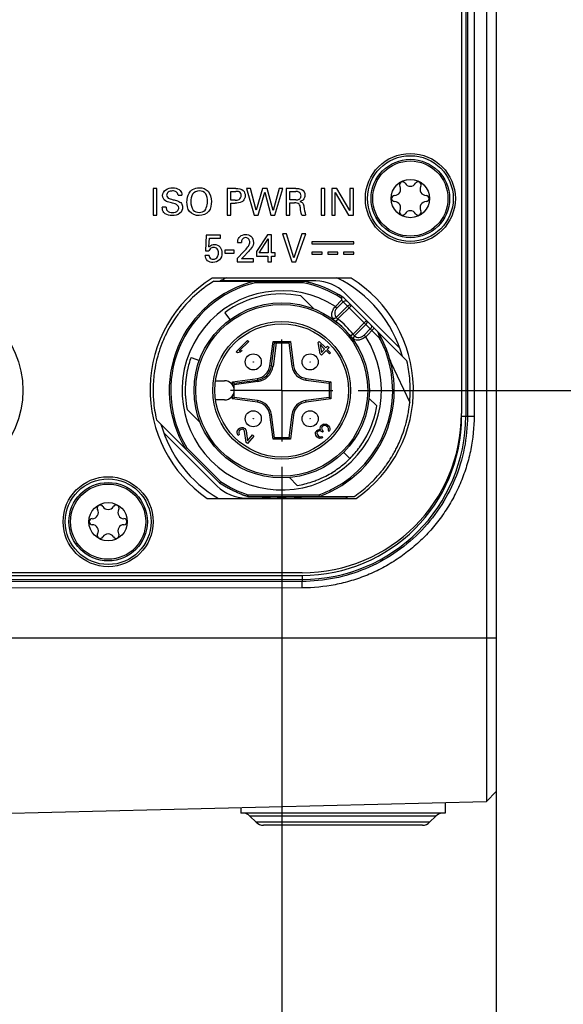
# Model space of a CAD drawing. Header units: inches. Extents: x 0 to 34, y 0 to 22.
# Tile 10 of 59: x 9.2 to 10.5, y 7.9 to 10.3. Entities that reach past the tile are written whole.
import ezdxf

# ---------------------------------------------------------------- set-up
doc = ezdxf.new("R2010")
doc.units = ezdxf.units.IN
doc.header["$LTSCALE"] = 1.87
doc.header["$MEASUREMENT"] = 0
doc.linetypes.add('CENTER', pattern=[0.6, 0.375, -0.075, 0.075, -0.075])
doc.layers.get('0').update_dxf_attribs({"linetype": 'CONTINUOUS'})
for name, color, linetype in [('02___PRT_ALL_AXES', 7, 'CONTINUOUS'), ('COSMETIC', 7, 'CONTINUOUS'), ('DEFAULT_1', 7, 'CENTER'), ('DIMENSIONS', 7, 'CONTINUOUS')]:
    doc.layers.add(name, color=color, linetype=linetype)
doc.styles.get("Standard").update_dxf_attribs({"font": 'txt', "width": 0.8})
doc.dimstyles.new('DIMSTYLE_1', dxfattribs={"dimtxt": 0.125, "dimasz": 0.18, "dimexe": 0.125, "dimexo": 0.0625, "dimgap": 0.03125, "dimtad": 0, "dimtih": 1, "dimtoh": 1, "dimdec": 3, "dimzin": 4, "dimdsep": 46, "dimtxsty": 'STANDARD', "dimblk": '_FILLED', "dimblk1": '_FILLED', "dimblk2": '_FILLED', "dimcen": 0.09, "dimadec": 0, "dimazin": 0, "dimtp": 0.001, "dimtm": 0.001, "dimtfac": 1, "dimtdec": 3, "dimtofl": 0, "dimtmove": 0, "dimatfit": 3, "dimldrblk": '_FILLED', "dimfxl": 1, "dimtolj": 1, "dimtzin": 4, "dimarcsym": 0})

# ---------------------------------------------------------------- blocks, each defined once
blk = doc.blocks.new('*D26')
at = {"layer": 'DIMENSIONS', "color": 2, "linetype": 'CONTINUOUS'}
blk.add_line((10.0124, 9.4103), (11.0659, 9.4103), dxfattribs=at)
at = {"layer": 'DIMENSIONS', "color": 2, "linetype": 'CONTINUOUS', "insert": (11.1284, 9.4728), "char_height": 0.125, "width": 1.325, "attachment_point": 1, "line_spacing_factor": 0.9}
blk.add_mtext('1.052{\\Ftxt.shx;\\W1.000000;\\H0.125000; }[26.71]', dxfattribs=at)
blk = doc.blocks.new('_FILLED')
at = {"color": 0, "linetype": 'BYBLOCK'}
blk.add_solid([(0, 0), (-1, 0.174), (-1, -0.174)], dxfattribs=at)
blk = doc.blocks.new('*D27')
at = {"layer": 'DIMENSIONS', "color": 2, "linetype": 'CONTINUOUS'}
blk.add_line((10.0124, 10.7749), (11.0659, 10.7749), dxfattribs=at)
at = {"layer": 'DIMENSIONS', "color": 2, "linetype": 'CONTINUOUS', "insert": (11.1284, 10.8374), "char_height": 0.125, "width": 1.325, "attachment_point": 1, "line_spacing_factor": 0.9}
blk.add_mtext('2.416{\\Ftxt.shx;\\W1.000000;\\H0.125000; }[61.37]', dxfattribs=at)
blk = doc.blocks.new('*D28')
at = {"layer": 'DIMENSIONS', "color": 2, "linetype": 'CONTINUOUS'}
blk.add_line((10.0124, 11.6249), (11.0659, 11.6249), dxfattribs=at)
at = {"layer": 'DIMENSIONS', "color": 2, "linetype": 'CONTINUOUS', "insert": (11.1284, 11.6874), "char_height": 0.125, "width": 1.325, "attachment_point": 1, "line_spacing_factor": 0.9}
blk.add_mtext('3.266{\\Ftxt.shx;\\W1.000000;\\H0.125000; }[82.96]', dxfattribs=at)
blk = doc.blocks.new('*D29')
at = {"layer": 'DIMENSIONS', "color": 2, "linetype": 'CONTINUOUS'}
blk.add_line((10.0124, 12.4749), (11.0659, 12.4749), dxfattribs=at)
at = {"layer": 'DIMENSIONS', "color": 2, "linetype": 'CONTINUOUS', "insert": (11.1284, 12.5374), "char_height": 0.125, "width": 1.425, "attachment_point": 1, "line_spacing_factor": 0.9}
blk.add_mtext('4.116{\\Ftxt.shx;\\W1.000000;\\H0.125000; }[104.55]', dxfattribs=at)
blk = doc.blocks.new('*D34')
at = {"layer": 'DIMENSIONS', "color": 2, "linetype": 'CONTINUOUS'}
blk.add_line((9.8249, 9.2228), (9.8249, 7.6569), dxfattribs=at)
at = {"layer": 'DIMENSIONS', "color": 2, "linetype": 'CONTINUOUS', "insert": (9.7624, 7.5944), "char_height": 0.125, "width": 1.625, "attachment_point": 3, "rotation": 90, "line_spacing_factor": 0.9}
blk.add_mtext('6X 3.125{\\Ftxt.shx;\\W1.000000;\\H0.125000; }[79.38]', dxfattribs=at)
blk = doc.blocks.new('*D35')
at = {"layer": 'DIMENSIONS', "color": 2, "linetype": 'CONTINUOUS'}
blk.add_line((10.3499, 8.7409), (10.3499, 7.6569), dxfattribs=at)
at = {"layer": 'DIMENSIONS', "color": 2, "linetype": 'CONTINUOUS', "insert": (10.2874, 7.5944), "char_height": 0.125, "width": 1.325, "attachment_point": 3, "rotation": 90, "line_spacing_factor": 0.9}
blk.add_mtext('3.650{\\Ftxt.shx;\\W1.000000;\\H0.125000; }[92.71]', dxfattribs=at)
blk = doc.blocks.new('*D40')
at = {"layer": 'DIMENSIONS', "color": 2, "linetype": 'CONTINUOUS'}
blk.add_line((9.8874, 14.8424), (11.0374, 14.8424), dxfattribs=at)
at = {"layer": 'DIMENSIONS', "color": 2, "linetype": 'CONTINUOUS', "insert": (11.0999, 14.9049), "char_height": 0.125, "width": 1.725, "attachment_point": 1, "line_spacing_factor": 0.9}
blk.add_mtext('2X 6.484{\\Ftxt.shx;\\W1.000000;\\H0.125000; }[164.68]', dxfattribs=at)
blk = doc.blocks.new('*D41')
at = {"layer": 'DIMENSIONS', "color": 2, "linetype": 'CONTINUOUS'}
blk.add_line((9.8874, 13.9424), (11.0374, 13.9424), dxfattribs=at)
at = {"layer": 'DIMENSIONS', "color": 2, "linetype": 'CONTINUOUS', "insert": (11.0999, 14.0049), "char_height": 0.125, "width": 1.725, "attachment_point": 1, "line_spacing_factor": 0.9}
blk.add_mtext('2X 5.584{\\Ftxt.shx;\\W1.000000;\\H0.125000; }[141.82]', dxfattribs=at)

msp = doc.modelspace()

# ---------------------------------------------------------------- linework, layer by layer
at = {"color": 7, "linetype": 'CONTINUOUS'}
for p, q in [((10.3261, 15.904), (10.3261, 8.4028)), ((10.3499, 15.8796), (10.3499, 8.4272)), ((10.2649, 14.9534), (10.2649, 9.3534)), ((10.2754, 14.9595), (10.2754, 9.3473)), ((10.2797, 14.9595), (10.2797, 9.3473)), ((10.2959, 14.9595), (10.2959, 9.3473)), ((9.5194, 9.9052), (9.5103, 9.9052)), ((9.5103, 9.9052), (9.5103, 9.84)), ((9.5194, 9.84), (9.5194, 9.9052)), ((9.7128, 9.9052), (9.691, 9.9052)), ((9.691, 9.9052), (9.691, 9.84)), ((9.7, 9.8979), (9.7126, 9.8979)), ((9.7, 9.8766), (9.7, 9.8979)), ((9.7486, 9.9052), (9.7389, 9.9052)), ((9.7389, 9.9052), (9.7574, 9.84)), ((9.7627, 9.8516), (9.7486, 9.9052)), ((9.7782, 9.9052), (9.7627, 9.8516)), ((9.7672, 9.84), (9.7833, 9.8957)), ((9.7894, 9.9052), (9.7782, 9.9052)), ((9.7833, 9.8957), (9.7984, 9.84)), ((9.8041, 9.8511), (9.7894, 9.9052)), ((9.8189, 9.9052), (9.8041, 9.8511)), ((9.8084, 9.84), (9.8277, 9.9052)), ((9.8277, 9.9052), (9.8189, 9.9052)), ((9.8595, 9.9052), (9.8362, 9.9052)), ((9.8362, 9.9052), (9.8362, 9.84)), ((9.845, 9.8976), (9.8593, 9.8976)), ((9.845, 9.8771), (9.845, 9.8976)), ((9.9307, 9.9052), (9.9217, 9.9052)), ((9.9217, 9.9052), (9.9217, 9.84)), ((9.9307, 9.84), (9.9307, 9.9052)), ((9.96, 9.9052), (9.9475, 9.9052)), ((9.9475, 9.9052), (9.9475, 9.84)), ((9.9557, 9.8954), (9.9888, 9.84)), ((9.9557, 9.84), (9.9557, 9.8954)), ((9.9921, 9.8513), (9.96, 9.9052)), ((10.0004, 9.9052), (9.9921, 9.9052)), ((9.9921, 9.9052), (9.9921, 9.8513)), ((10.0004, 9.84), (10.0004, 9.9052)), ((9.5712, 9.889), (9.5806, 9.889)), ((9.7107, 9.8766), (9.7, 9.8766)), ((9.7, 9.869), (9.7106, 9.869)), ((9.7, 9.84), (9.7, 9.869)), ((9.8593, 9.8771), (9.845, 9.8771)), ((9.8452, 9.8695), (9.8566, 9.8695)), ((9.8452, 9.84), (9.8452, 9.8695)), ((9.5419, 9.8591), (9.5326, 9.8591)), ((9.5103, 9.84), (9.5194, 9.84)), ((9.691, 9.84), (9.7, 9.84)), ((9.7574, 9.84), (9.7672, 9.84)), ((9.7984, 9.84), (9.8084, 9.84)), ((9.8362, 9.84), (9.8452, 9.84)), ((9.8738, 9.84), (9.8834, 9.84)), ((9.9217, 9.84), (9.9307, 9.84)), ((9.9475, 9.84), (9.9557, 9.84)), ((9.9888, 9.84), (10.0004, 9.84)), ((9.6402, 9.7909), (9.6386, 9.7518)), ((9.6753, 9.7909), (9.6402, 9.7909)), ((9.6468, 9.762), (9.648, 9.7832)), ((9.648, 9.7832), (9.6753, 9.7832)), ((9.6753, 9.7832), (9.6753, 9.7909)), ((9.717, 9.773), (9.7265, 9.773)), ((9.7903, 9.7918), (9.7632, 9.7507)), ((9.77, 9.7471), (9.7916, 9.7818)), ((9.8, 9.7918), (9.7903, 9.7918)), ((9.7916, 9.7818), (9.7916, 9.7471)), ((9.8, 9.7471), (9.8, 9.7918)), ((9.8365, 9.7938), (9.8265, 9.7938)), ((9.8265, 9.7938), (9.8497, 9.7252)), ((9.855, 9.7352), (9.8365, 9.7938)), ((9.8745, 9.7938), (9.855, 9.7352)), ((9.8596, 9.7252), (9.8836, 9.7938)), ((9.8836, 9.7938), (9.8745, 9.7938)), ((10.0013, 9.7743), (9.8988, 9.7743)), ((9.8988, 9.7743), (9.8988, 9.7693)), ((10.0013, 9.7693), (10.0013, 9.7743)), ((9.6386, 9.7518), (9.6468, 9.7518)), ((9.7086, 9.7538), (9.6859, 9.7538)), ((9.6859, 9.7538), (9.6859, 9.7466)), ((9.7086, 9.7466), (9.7086, 9.7538)), ((9.7325, 9.7507), (9.7161, 9.7338)), ((9.7632, 9.7507), (9.7632, 9.7395)), ((9.8988, 9.7693), (10.0013, 9.7693)), ((9.9238, 9.7492), (9.8988, 9.7492)), ((9.8988, 9.7492), (9.8988, 9.7442)), ((9.9238, 9.7442), (9.9238, 9.7492)), ((9.9625, 9.7492), (9.9375, 9.7492)), ((9.9375, 9.7492), (9.9375, 9.7442)), ((9.9625, 9.7442), (9.9625, 9.7492)), ((10.0013, 9.7492), (9.9762, 9.7492)), ((9.9762, 9.7492), (9.9762, 9.7442)), ((10.0013, 9.7442), (10.0013, 9.7492)), ((9.6472, 9.7408), (9.6378, 9.7408)), ((9.6859, 9.7466), (9.7086, 9.7466)), ((9.7161, 9.7338), (9.7161, 9.7252)), ((9.7161, 9.7252), (9.7559, 9.7252)), ((9.7262, 9.7327), (9.7371, 9.7436)), ((9.7559, 9.7327), (9.7262, 9.7327)), ((9.7559, 9.7252), (9.7559, 9.7327)), ((9.7632, 9.7395), (9.7913, 9.7395)), ((9.7916, 9.7471), (9.77, 9.7471)), ((9.7913, 9.7395), (9.7913, 9.7252)), ((9.7913, 9.7252), (9.8, 9.7252)), ((9.8091, 9.7471), (9.8, 9.7471)), ((9.8, 9.7395), (9.8091, 9.7395)), ((9.8, 9.7252), (9.8, 9.7395)), ((9.8091, 9.7395), (9.8091, 9.7471)), ((9.8497, 9.7252), (9.8596, 9.7252)), ((9.8988, 9.7442), (9.9238, 9.7442)), ((9.9375, 9.7442), (9.9625, 9.7442)), ((9.9762, 9.7442), (10.0013, 9.7442)), ((9.659, 9.6781), (9.8775, 9.6781)), ((9.9082, 9.6783), (9.6745, 9.6783)), ((9.76, 9.6741), (9.7595, 9.6781)), ((9.8771, 9.6741), (9.8775, 9.6781)), ((9.8771, 9.6741), (9.76, 9.6741)), ((9.8717, 9.6419), (9.9037, 9.6099)), ((9.9715, 9.6312), (9.9563, 9.616)), ((9.9714, 9.6358), (9.9715, 9.6312)), ((9.9715, 9.6312), (10.0646, 9.5381)), ((10.0601, 9.5537), (9.977, 9.6368)), ((10.1125, 9.5154), (9.9789, 9.6491)), ((9.9603, 9.6121), (9.9563, 9.616)), ((9.9861, 9.6166), (9.9582, 9.5886)), ((9.9603, 9.6121), (9.9755, 9.6272)), ((9.9626, 9.5852), (9.9956, 9.6182)), ((9.6988, 9.5839), (9.686, 9.6014)), ((9.9626, 9.5852), (9.9577, 9.579)), ((10.0328, 9.5811), (9.9997, 9.548)), ((10.0032, 9.5436), (10.0311, 9.5716)), ((10.0418, 9.5609), (10.0266, 9.5457)), ((10.0306, 9.5418), (10.0513, 9.5625)), ((9.7135, 9.505), (9.7414, 9.5328)), ((9.7414, 9.5328), (9.7442, 9.53)), ((9.9997, 9.548), (9.9935, 9.5432)), ((10.0266, 9.5457), (10.0306, 9.5418)), ((10.1315, 9.4823), (10.0607, 9.5531)), ((10.0607, 9.553), (10.0607, 9.553)), ((10.0646, 9.5381), (10.0681, 9.5399)), ((9.7442, 9.53), (9.7211, 9.5069)), ((9.7211, 9.5069), (9.728, 9.5083)), ((9.728, 9.5083), (9.7232, 9.5036)), ((9.7958, 9.47), (9.8037, 9.5304)), ((9.7997, 9.4695), (9.8072, 9.5265)), ((9.8111, 9.5265), (9.8036, 9.4689)), ((9.8037, 9.5304), (9.8461, 9.5304)), ((9.8037, 9.5304), (9.8072, 9.5265)), ((9.8072, 9.5265), (9.8426, 9.5265)), ((9.8461, 9.5304), (9.8426, 9.5265)), ((9.8426, 9.5265), (9.8501, 9.4695)), ((9.8461, 9.5304), (9.854, 9.47)), ((9.914, 9.5273), (9.9168, 9.53)), ((9.9188, 9.5001), (9.914, 9.5273)), ((9.9168, 9.53), (9.9327, 9.5141)), ((9.93, 9.5113), (9.9187, 9.5225)), ((9.9187, 9.5225), (9.9221, 9.5034)), ((9.9221, 9.5034), (9.93, 9.5113)), ((9.9335, 9.5077), (9.9224, 9.4966)), ((9.9327, 9.5141), (9.9374, 9.5187)), ((9.9418, 9.4994), (9.9335, 9.5077)), ((9.9409, 9.5151), (9.9363, 9.5105)), ((9.9363, 9.5105), (9.9446, 9.5022)), ((9.9374, 9.5187), (9.9409, 9.5151)), ((9.6029, 9.4911), (9.6233, 9.4837)), ((9.7163, 9.5022), (9.7135, 9.505)), ((9.7232, 9.5036), (9.7163, 9.5022)), ((9.9224, 9.4966), (9.9188, 9.5001)), ((9.9446, 9.5022), (9.9418, 9.4994)), ((9.8036, 9.4689), (9.7958, 9.47)), ((9.854, 9.47), (9.8501, 9.4695)), ((10.0925, 9.4787), (10.1384, 9.3802)), ((9.7048, 9.4315), (9.7653, 9.4395)), ((9.7087, 9.4281), (9.7658, 9.4356)), ((9.7653, 9.4395), (9.7663, 9.4317)), ((9.884, 9.4356), (9.8845, 9.4395)), ((9.884, 9.4356), (9.941, 9.4281)), ((9.8845, 9.4395), (9.945, 9.4315)), ((9.6632, 9.434), (9.6851, 9.434)), ((9.7048, 9.4234), (9.7048, 9.4315)), ((9.7048, 9.4315), (9.7087, 9.4281)), ((9.7663, 9.4317), (9.7087, 9.4241)), ((9.7087, 9.3926), (9.7087, 9.4281)), ((9.945, 9.4315), (9.941, 9.4281)), ((9.941, 9.4281), (9.941, 9.3926)), ((9.945, 9.4315), (9.945, 9.3892)), ((9.6851, 9.3867), (9.6632, 9.3867)), ((9.7048, 9.3892), (9.7048, 9.3973)), ((9.7048, 9.3892), (9.7087, 9.3926)), ((9.7653, 9.3812), (9.7048, 9.3892)), ((9.7658, 9.3851), (9.7087, 9.3926)), ((9.941, 9.3926), (9.884, 9.3851)), ((9.945, 9.3892), (9.8845, 9.3812)), ((9.945, 9.3892), (9.941, 9.3926)), ((10.0386, 9.3915), (10.058, 9.3721)), ((9.6253, 9.3315), (9.5934, 9.3635)), ((9.7658, 9.3851), (9.7653, 9.3812)), ((9.8845, 9.3812), (9.884, 9.3851)), ((10.1384, 9.3802), (10.1384, 9.381)), ((9.5183, 9.3384), (9.6728, 9.1838)), ((9.7958, 9.3507), (9.7997, 9.3512)), ((9.8037, 9.2903), (9.7958, 9.3507)), ((9.8072, 9.2942), (9.7997, 9.3512)), ((9.8501, 9.3512), (9.8426, 9.2942)), ((9.854, 9.3507), (9.8461, 9.2903)), ((9.8501, 9.3512), (9.854, 9.3507)), ((10.2654, 9.3473), (10.2959, 9.3473)), ((9.716, 9.3099), (9.7183, 9.3139)), ((9.7183, 9.3139), (9.72, 9.3159)), ((9.72, 9.3159), (9.7231, 9.3184)), ((9.7255, 9.3147), (9.7228, 9.3127)), ((9.7231, 9.3184), (9.7261, 9.3193)), ((9.7281, 9.3151), (9.7255, 9.3147)), ((9.7261, 9.3193), (9.7304, 9.3192)), ((9.7308, 9.3145), (9.7281, 9.3151)), ((9.7304, 9.3192), (9.7334, 9.3175)), ((9.7321, 9.3135), (9.7308, 9.3145)), ((9.7334, 9.3175), (9.7346, 9.3165)), ((9.7346, 9.3165), (9.7368, 9.3138)), ((9.9138, 9.3137), (9.9165, 9.3145)), ((9.9165, 9.3145), (9.9202, 9.3145)), ((9.919, 9.318), (9.9199, 9.3207)), ((9.9202, 9.3145), (9.919, 9.318)), ((9.9199, 9.3207), (9.9218, 9.3235)), ((9.9218, 9.3235), (9.9242, 9.3259)), ((9.9241, 9.3212), (9.9227, 9.3179)), ((9.9227, 9.3179), (9.9229, 9.3153)), ((9.9229, 9.3153), (9.9251, 9.3119)), ((9.9265, 9.3236), (9.9241, 9.3212)), ((9.9242, 9.3259), (9.9264, 9.3272)), ((9.9264, 9.3272), (9.9291, 9.328)), ((9.9281, 9.3243), (9.9265, 9.3236)), ((9.9302, 9.3245), (9.9281, 9.3243)), ((9.9291, 9.328), (9.9317, 9.3278)), ((9.9318, 9.3242), (9.9302, 9.3245)), ((9.9317, 9.3278), (9.9347, 9.3272)), ((9.9347, 9.3225), (9.9318, 9.3242)), ((9.9347, 9.3272), (9.9372, 9.3259)), ((9.9375, 9.3197), (9.9347, 9.3225)), ((9.9372, 9.3259), (9.9409, 9.3222)), ((9.9392, 9.3168), (9.9375, 9.3197)), ((9.9395, 9.3153), (9.9392, 9.3168)), ((9.9393, 9.3131), (9.9395, 9.3153)), ((9.9409, 9.3222), (9.9421, 9.3197)), ((9.9421, 9.3197), (9.9428, 9.3167)), ((9.943, 9.3141), (9.9422, 9.3114)), ((9.9428, 9.3167), (9.943, 9.3141)), ((9.5372, 9.3055), (9.6671, 9.1756)), ((9.7156, 9.3068), (9.716, 9.3099)), ((9.7164, 9.3026), (9.7156, 9.3068)), ((9.7186, 9.3), (9.7164, 9.3026)), ((9.7207, 9.3025), (9.7186, 9.3)), ((9.7211, 9.3107), (9.7196, 9.3077)), ((9.7196, 9.3077), (9.7196, 9.3051)), ((9.7196, 9.3051), (9.7207, 9.3025)), ((9.7228, 9.3127), (9.7211, 9.3107)), ((9.7338, 9.3103), (9.7321, 9.3135)), ((9.7381, 9.2828), (9.7338, 9.3103)), ((9.7368, 9.3138), (9.7379, 9.3112)), ((9.7379, 9.3112), (9.7414, 9.2868)), ((9.7565, 9.2982), (9.7413, 9.2801)), ((9.7414, 9.2868), (9.7532, 9.3009)), ((9.7532, 9.3009), (9.7565, 9.2982)), ((9.8037, 9.2903), (9.8072, 9.2942)), ((9.8461, 9.2903), (9.8037, 9.2903)), ((9.8426, 9.2942), (9.8072, 9.2942)), ((9.8461, 9.2903), (9.8426, 9.2942)), ((9.9074, 9.3035), (9.9079, 9.3078)), ((9.9081, 9.3005), (9.9074, 9.3035)), ((9.9079, 9.3078), (9.9098, 9.3106)), ((9.9107, 9.2967), (9.9081, 9.3005)), ((9.9098, 9.3106), (9.911, 9.3118)), ((9.9116, 9.2957), (9.9107, 9.2967)), ((9.911, 9.3118), (9.9138, 9.3137)), ((9.9121, 9.3083), (9.9113, 9.3056)), ((9.9113, 9.3056), (9.9115, 9.303)), ((9.9115, 9.303), (9.9132, 9.3001)), ((9.9155, 9.2931), (9.9116, 9.2957)), ((9.9133, 9.3095), (9.9121, 9.3083)), ((9.9132, 9.3001), (9.9151, 9.2982)), ((9.9166, 9.3109), (9.9133, 9.3095)), ((9.9151, 9.2982), (9.918, 9.2965)), ((9.9185, 9.2924), (9.9155, 9.2931)), ((9.9187, 9.3112), (9.9166, 9.3109)), ((9.918, 9.2965), (9.9206, 9.2963)), ((9.9228, 9.2929), (9.9185, 9.2924)), ((9.9227, 9.3096), (9.9187, 9.3112)), ((9.9206, 9.2963), (9.9233, 9.2972)), ((9.9246, 9.3077), (9.9227, 9.3096)), ((9.9256, 9.2948), (9.9228, 9.2929)), ((9.9233, 9.2972), (9.9256, 9.2948)), ((9.9269, 9.3101), (9.9246, 9.3077)), ((9.9251, 9.3119), (9.9269, 9.3101)), ((9.9385, 9.3115), (9.9393, 9.3131)), ((9.9409, 9.3092), (9.9385, 9.3115)), ((9.9422, 9.3114), (9.9409, 9.3092)), ((9.5925, 9.2697), (9.5893, 9.2673)), ((9.6753, 9.1869), (9.5925, 9.2697)), ((9.7413, 9.2801), (9.7381, 9.2828)), ((9.9919, 9.2433), (9.9766, 9.2586)), ((9.9922, 9.2436), (9.9919, 9.2433)), ((9.8631, 9.1772), (9.8437, 9.1966)), ((9.6753, 9.1869), (9.6728, 9.1838)), ((9.7378, 9.1463), (9.9806, 9.1463)), ((9.7423, 9.1544), (9.7417, 9.1505)), ((9.7417, 9.1505), (10.0029, 9.1505)), ((9.7423, 9.1544), (9.916, 9.1544)), ((9.916, 9.1544), (9.9167, 9.1505)), ((10.0036, 9.151), (10.0029, 9.1505)), ((9.8749, 8.9634), (7.1749, 8.9634)), ((7.1749, 8.9568), (9.8749, 8.9568)), ((9.8749, 8.9568), (9.8749, 8.942)), ((7.1749, 8.9468), (9.8749, 8.9468)), ((9.8749, 8.942), (8.5349, 8.9403)), ((9.8753, 8.9262), (9.8749, 8.942)), ((9.8753, 8.9262), (8.5499, 8.9245)), ((6.6999, 8.8034), (10.3499, 8.8034)), ((10.3499, 8.4272), (10.3261, 8.4028)), ((8.5499, 8.3594), (10.3261, 8.4028)), ((10.2026, 8.3671), (9.7472, 8.3671)), ((9.7626, 8.3517), (9.7472, 8.3671)), ((10.1872, 8.3517), (9.7626, 8.3517)), ((10.1872, 8.3517), (10.2026, 8.3671)), ((10.1695, 8.3444), (9.7802, 8.3444))]:
    msp.add_line(p, q, dxfattribs=at)
for centre, radius in [((10.1399, 9.8804), 0.0961), ((10.1399, 9.8804), 0.0921), ((10.1399, 9.8804), 0.047), ((9.8249, 9.4103), 0.2146), ((9.8249, 9.4103), 0.2106), ((9.8249, 9.4103), 0.1687), ((9.8249, 9.4103), 0.1634), ((9.7553, 9.4799), 0.0197), ((9.8945, 9.4799), 0.0197), ((9.7553, 9.4799), 0.000394), ((9.8945, 9.4799), 0.000394), ((9.7553, 9.3407), 0.0197), ((9.7553, 9.3407), 0.000394), ((9.8945, 9.3407), 0.0197), ((9.8945, 9.3407), 0.000394), ((9.3999, 9.0884), 0.0961), ((9.3999, 9.0884), 0.0921), ((9.3999, 9.0884), 0.047)]:
    msp.add_circle(centre, radius, dxfattribs=at)
for centre, radius, start, end in [((10.1206, 9.9138), 0.00748, 30.7228, 209.2772), ((10.1399, 9.9253), 0.015, 210.7228, 329.2772), ((10.1592, 9.9138), 0.00748, 330.7228, 149.2772), ((10.101, 9.9028), 0.015, 270.7228, 29.2772), ((10.1787, 9.9028), 0.015, 150.7228, 269.2772), ((10.1013, 9.8804), 0.00748, 90.7228, 269.2772), ((10.101, 9.858), 0.015, 330.7228, 89.2772), ((10.1787, 9.858), 0.015, 90.7228, 209.2772), ((10.1785, 9.8804), 0.00748, 270.7228, 89.2772), ((10.1206, 9.847), 0.00748, 150.7228, 329.2772), ((10.1399, 9.8355), 0.015, 30.7228, 149.2772), ((10.1592, 9.847), 0.00748, 210.7228, 29.2772), ((9.8249, 9.4103), 0.2756, 103.7291, 211.2709), ((9.8253, 9.4098), 0.3156, 121.7989, 132.728), ((9.8249, 9.4103), 0.3071, 116.0735, 119.3321), ((9.8249, 9.4103), 0.2728, 56.1154, 78.8846), ((9.9082, 9.5783), 0.1, 45, 90), ((9.8249, 9.4103), 0.3071, 15.6679, 63.923), ((9.8249, 9.4103), 0.2717, 103.8287, 211.1713), ((9.8249, 9.4103), 0.2441, 57.414, 32.586), ((9.8249, 9.4103), 0.2689, 56.9797, 78.8033), ((9.8253, 9.41), 0.3155, 132.7492, 141.4055), ((9.8249, 9.4103), 0.2362, 78.5573, 126), ((9.8244, 9.4107), 0.3143, 141.4075, 146.2376), ((9.8253, 9.4101), 0.3154, 146.2406, 150.0589), ((9.8249, 9.4103), 0.2225, 38.2214, 51.7786), ((9.8254, 9.41), 0.3156, 150.0585, 154.9245), ((9.8249, 9.4103), 0.2147, 38.2214, 51.7786), ((9.8242, 9.4106), 0.3142, 154.9262, 158.6961), ((9.8249, 9.4103), 0.2756, 289.463, 31.1713), ((10.0573, 9.5509), 0.00394, 31.1713, 45), ((9.8249, 9.4103), 0.2717, 20.4361, 28.0426), ((9.8252, 9.4103), 0.3153, 158.7008, 163.6967), ((9.8255, 9.4102), 0.3156, 163.6959, 167.3134), ((9.8251, 9.4103), 0.2365, 160.0108, 167.6759), ((9.8249, 9.4103), 0.2717, 297.5639, 20.4362), ((10.1282, 9.4953), 0.0394, 195.6473, 205), ((9.8244, 9.4104), 0.3145, 167.3138, 172.5562), ((9.8253, 9.4102), 0.2367, 168.1236, 173.7595), ((9.8256, 9.4102), 0.237, 167.6742, 168.1245), ((9.7606, 9.4746), 0.0354, 277.5, 352.5), ((9.7606, 9.4746), 0.0394, 277.5, 352.5), ((9.7606, 9.4746), 0.0433, 277.5, 352.5), ((9.8891, 9.4746), 0.0394, 187.5, 262.5), ((9.8891, 9.4746), 0.0354, 187.5, 262.5), ((9.8263, 9.4104), 0.3136, 5.499, 13.2581), ((9.8251, 9.4104), 0.3151, 172.5608, 175.9554), ((9.8239, 9.4104), 0.2352, 173.7633, 176.6553), ((9.8244, 9.4105), 0.3154, 354.6354, 5.4467), ((9.8256, 9.4103), 0.3157, 175.9556, 181.728), ((9.8249, 9.4104), 0.2363, 176.6601, 181.5439), ((9.6851, 9.4103), 0.0236, 270, 90), ((9.8242, 9.4103), 0.3142, 181.73, 184.5801), ((9.8256, 9.4104), 0.237, 181.5425, 184.0599), ((9.8251, 9.4103), 0.2364, 184.058, 191.433), ((9.8255, 9.4105), 0.3156, 184.5917, 193.2054), ((9.7606, 9.3461), 0.0354, 7.5, 82.5), ((9.7606, 9.3461), 0.0394, 7.5, 82.5), ((9.8891, 9.3461), 0.0394, 97.5, 172.5), ((9.8891, 9.3461), 0.0354, 97.5, 172.5), ((9.8245, 9.4105), 0.2366, 341.7677, 350.6693), ((9.827, 9.4101), 0.3128, 350.5161, 354.5088), ((9.8749, 9.3534), 0.39, 270, 360), ((9.8749, 9.3473), 0.4005, 270, 360), ((9.8749, 9.3473), 0.3905, 270, 360), ((9.8233, 9.4108), 0.3166, 344.797, 346.781), ((9.8239, 9.4107), 0.316, 346.7811, 348.3659), ((9.8248, 9.4105), 0.315, 348.3656, 350.5181), ((9.8249, 9.4103), 0.3071, 195.6679, 239.6737), ((9.825, 9.4102), 0.236, 332.8655, 339.1612), ((9.824, 9.4106), 0.2371, 339.1581, 341.7701), ((9.823, 9.4109), 0.3169, 342.1397, 344.797), ((9.8255, 9.4101), 0.2356, 328.4046, 332.8531), ((9.8246, 9.4103), 0.3152, 336.7509, 338.3264), ((9.8238, 9.4106), 0.316, 338.3265, 340.2036), ((9.8232, 9.4108), 0.3167, 340.2036, 342.1397), ((9.8246, 9.4106), 0.2366, 315.1023, 323.9383), ((9.8242, 9.4108), 0.237, 323.9357, 328.4051), ((9.8279, 9.4088), 0.3115, 332.1276, 333.3239), ((9.8262, 9.4096), 0.3135, 333.3267, 336.7526), ((9.8247, 9.4107), 0.2366, 306.063, 314.9837), ((9.8243, 9.4109), 0.3157, 324.6, 328.5683), ((9.8257, 9.41), 0.3141, 328.5707, 329.8452), ((9.8269, 9.4093), 0.3127, 329.8444, 332.1261), ((9.8244, 9.411), 0.237, 301.6658, 306.0656), ((9.8234, 9.4115), 0.3169, 321.3653, 323.8229), ((9.8236, 9.4114), 0.3166, 323.8231, 324.6014), ((9.825, 9.4102), 0.236, 290.9772, 297.1364), ((9.8252, 9.4098), 0.2356, 297.1486, 301.6664), ((9.8238, 9.4112), 0.3163, 315.9587, 320.5626), ((9.8234, 9.4115), 0.3169, 320.5615, 321.3653), ((9.7378, 9.2463), 0.1, 225, 270), ((9.8249, 9.4103), 0.2728, 236.1154, 252.2472), ((9.8249, 9.4103), 0.2689, 236.1967, 252.1167), ((9.8248, 9.4107), 0.2366, 279.3307, 288.2334), ((9.8246, 9.4112), 0.2371, 288.231, 290.9801), ((9.8249, 9.4103), 0.2717, 289.6049, 297.5641), ((9.8256, 9.4095), 0.3139, 304.541, 312.4839), ((9.8263, 9.4087), 0.3128, 312.4989, 312.9019), ((9.8255, 9.4095), 0.3139, 312.9029, 315.0976), ((9.8248, 9.4102), 0.3149, 315.0969, 315.9559), ((9.8249, 9.4103), 0.2652, 258.674, 265.9404), ((9.8249, 9.4103), 0.2608, 265.0209, 274.9791), ((9.8249, 9.4103), 0.2652, 272.6831, 280.605), ((9.8249, 9.4103), 0.3071, 300.1519, 302.2042), ((9.3806, 9.1218), 0.00748, 30.7228, 209.2772), ((9.3999, 9.1333), 0.015, 210.7228, 329.2772), ((9.4192, 9.1218), 0.00748, 330.7228, 149.2772), ((9.361, 9.1108), 0.015, 270.7228, 29.2772), ((9.4387, 9.1108), 0.015, 150.7228, 269.2772), ((9.3613, 9.0884), 0.00748, 90.7228, 269.2772), ((9.361, 9.066), 0.015, 330.7228, 89.2772), ((9.4387, 9.066), 0.015, 90.7228, 209.2772), ((9.4385, 9.0884), 0.00748, 270.7228, 89.2772), ((9.3806, 9.055), 0.00748, 150.7228, 329.2772), ((9.3999, 9.0435), 0.015, 30.7228, 149.2772), ((9.4192, 9.055), 0.00748, 210.7228, 29.2772), ((9.7295, 8.3494), 0.025, 45, 90), ((10.2202, 8.3494), 0.025, 90, 135), ((9.7802, 8.3694), 0.025, 225, 270), ((10.1695, 8.3694), 0.025, 270, 315)]:
    msp.add_arc(centre, radius, start, end, dxfattribs=at)
for points, knots in [([(9.5334, 9.8874), (9.5334, 9.8929), (9.5402, 9.9046), (9.5524, 9.9065), (9.5583, 9.9065)], [0, 0, 0, 0, 0.483337, 1, 1, 1, 1]), ([(9.5575, 9.8989), (9.5538, 9.8989), (9.5466, 9.898), (9.543, 9.8912), (9.543, 9.8883)], [0, 0, 0, 0, 0.560419, 1, 1, 1, 1]), ([(9.5712, 9.889), (9.571, 9.892), (9.5673, 9.8985), (9.5606, 9.8989), (9.5575, 9.8989)], [0, 0, 0, 0, 0.49864, 1, 1, 1, 1]), ([(9.5583, 9.9065), (9.5596, 9.9065), (9.5661, 9.9062), (9.5731, 9.9039), (9.5766, 9.9001)], [0, 0, 0, 0, 0.202023, 1, 1, 1, 1]), ([(9.593, 9.8722), (9.593, 9.8742), (9.5934, 9.8833), (9.5965, 9.8929), (9.6014, 9.8982)], [0, 0, 0, 0, 0.221675, 1, 1, 1, 1]), ([(9.6014, 9.8982), (9.603, 9.8999), (9.6092, 9.905), (9.6175, 9.9069), (9.6232, 9.9069)], [0, 0, 0, 0, 0.292838, 1, 1, 1, 1]), ([(9.6233, 9.8993), (9.6171, 9.8993), (9.6035, 9.8928), (9.6025, 9.879), (9.6025, 9.8727)], [0, 0, 0, 0, 0.496485, 1, 1, 1, 1]), ([(9.6232, 9.9069), (9.6309, 9.9069), (9.649, 9.9007), (9.6526, 9.882), (9.6526, 9.8733)], [0, 0, 0, 0, 0.467272, 1, 1, 1, 1]), ([(9.643, 9.8733), (9.643, 9.8797), (9.6422, 9.8933), (9.629, 9.8993), (9.6233, 9.8993)], [0, 0, 0, 0, 0.52585, 1, 1, 1, 1]), ([(9.7258, 9.8877), (9.7258, 9.8911), (9.7223, 9.8982), (9.7155, 9.8979), (9.7126, 9.8979)], [0, 0, 0, 0, 0.545723, 1, 1, 1, 1]), ([(9.8723, 9.8871), (9.8723, 9.8906), (9.8686, 9.8976), (9.8619, 9.8976), (9.8593, 9.8976)], [0, 0, 0, 0, 0.570625, 1, 1, 1, 1]), ([(9.8595, 9.9052), (9.8606, 9.9052), (9.8656, 9.9052), (9.8711, 9.9044), (9.8745, 9.9021)], [0, 0, 0, 0, 0.200379, 1, 1, 1, 1]), ([(9.5579, 9.8688), (9.5558, 9.8694), (9.5498, 9.8709), (9.5435, 9.8724), (9.5402, 9.8746)], [0, 0, 0, 0, 0.35836, 1, 1, 1, 1]), ([(9.543, 9.8883), (9.543, 9.8848), (9.5479, 9.88), (9.553, 9.8791), (9.5547, 9.8787)], [0, 0, 0, 0, 0.660019, 1, 1, 1, 1]), ([(9.5547, 9.8787), (9.5578, 9.8779), (9.5649, 9.8761), (9.5723, 9.8741), (9.5758, 9.8718)], [0, 0, 0, 0, 0.433668, 1, 1, 1, 1]), ([(9.5758, 9.8718), (9.5771, 9.8709), (9.5809, 9.8675), (9.5823, 9.8622), (9.5823, 9.8588)], [0, 0, 0, 0, 0.325782, 1, 1, 1, 1]), ([(9.6224, 9.8385), (9.6141, 9.8385), (9.5956, 9.8456), (9.593, 9.864), (9.593, 9.8722)], [0, 0, 0, 0, 0.507902, 1, 1, 1, 1]), ([(9.6526, 9.8733), (9.6526, 9.865), (9.65, 9.8462), (9.6312, 9.8385), (9.6224, 9.8385)], [0, 0, 0, 0, 0.485786, 1, 1, 1, 1]), ([(9.6372, 9.8521), (9.6385, 9.8537), (9.6421, 9.8604), (9.643, 9.868), (9.643, 9.8733)], [0, 0, 0, 0, 0.282132, 1, 1, 1, 1]), ([(9.7303, 9.8746), (9.7294, 9.8737), (9.7239, 9.8693), (9.7163, 9.869), (9.7106, 9.869)], [0, 0, 0, 0, 0.177365, 1, 1, 1, 1]), ([(9.7107, 9.8766), (9.714, 9.8766), (9.7217, 9.8763), (9.7258, 9.8841), (9.7258, 9.8877)], [0, 0, 0, 0, 0.475558, 1, 1, 1, 1]), ([(9.8708, 9.8573), (9.8704, 9.8607), (9.869, 9.8691), (9.8603, 9.8695), (9.8566, 9.8695)], [0, 0, 0, 0, 0.479569, 1, 1, 1, 1]), ([(9.8593, 9.8771), (9.8597, 9.8771), (9.8626, 9.8772), (9.8657, 9.8773), (9.8678, 9.8786)], [0, 0, 0, 0, 0.16165, 1, 1, 1, 1]), ([(9.8678, 9.8786), (9.8683, 9.8788), (9.8709, 9.8807), (9.8723, 9.8843), (9.8723, 9.8871)], [0, 0, 0, 0, 0.153969, 1, 1, 1, 1]), ([(9.8695, 9.8731), (9.872, 9.8724), (9.8778, 9.8698), (9.8791, 9.8636), (9.8794, 9.8605)], [0, 0, 0, 0, 0.463247, 1, 1, 1, 1]), ([(9.5566, 9.8385), (9.555, 9.8385), (9.5479, 9.8388), (9.5399, 9.8414), (9.5363, 9.8459)], [0, 0, 0, 0, 0.208243, 1, 1, 1, 1]), ([(9.5419, 9.8591), (9.542, 9.8563), (9.5435, 9.8479), (9.5529, 9.8462), (9.5576, 9.8462)], [0, 0, 0, 0, 0.373001, 1, 1, 1, 1]), ([(9.5823, 9.8588), (9.5823, 9.8535), (9.5765, 9.8409), (9.5632, 9.8385), (9.5566, 9.8385)], [0, 0, 0, 0, 0.443302, 1, 1, 1, 1]), ([(9.5576, 9.8462), (9.5621, 9.8462), (9.5703, 9.8479), (9.5729, 9.8553), (9.5729, 9.8578)], [0, 0, 0, 0, 0.643219, 1, 1, 1, 1]), ([(9.5729, 9.8578), (9.5729, 9.8621), (9.566, 9.8673), (9.56, 9.8683), (9.5579, 9.8688)], [0, 0, 0, 0, 0.667532, 1, 1, 1, 1]), ([(9.717, 9.773), (9.7171, 9.7739), (9.7173, 9.7792), (9.7197, 9.7845), (9.7228, 9.7874)], [0, 0, 0, 0, 0.186227, 1, 1, 1, 1]), ([(9.7367, 9.7845), (9.7334, 9.7845), (9.727, 9.7813), (9.7265, 9.7752), (9.7265, 9.773)], [0, 0, 0, 0, 0.597106, 1, 1, 1, 1]), ([(9.7364, 9.7921), (9.741, 9.7921), (9.7519, 9.7895), (9.7557, 9.7783), (9.7557, 9.773)], [0, 0, 0, 0, 0.46461, 1, 1, 1, 1]), ([(9.7467, 9.7737), (9.7467, 9.7747), (9.7465, 9.7799), (9.7409, 9.7845), (9.7367, 9.7845)], [0, 0, 0, 0, 0.197891, 1, 1, 1, 1]), ([(9.7421, 9.7621), (9.7429, 9.7632), (9.7453, 9.7667), (9.7467, 9.7709), (9.7467, 9.7737)], [0, 0, 0, 0, 0.330373, 1, 1, 1, 1]), ([(9.7557, 9.773), (9.7557, 9.7719), (9.7556, 9.7659), (9.7517, 9.7606), (9.7486, 9.7566)], [0, 0, 0, 0, 0.169344, 1, 1, 1, 1]), ([(9.6468, 9.762), (9.6474, 9.7626), (9.6508, 9.7661), (9.6559, 9.768), (9.66, 9.768)], [0, 0, 0, 0, 0.174503, 1, 1, 1, 1]), ([(9.6699, 9.7466), (9.6699, 9.7502), (9.6685, 9.7578), (9.6612, 9.7607), (9.6581, 9.7607)], [0, 0, 0, 0, 0.537353, 1, 1, 1, 1]), ([(9.66, 9.768), (9.6652, 9.768), (9.6763, 9.7629), (9.6787, 9.7516), (9.6787, 9.7464)], [0, 0, 0, 0, 0.496026, 1, 1, 1, 1]), ([(9.7486, 9.7566), (9.7458, 9.7528), (9.7418, 9.7487), (9.7379, 9.7445), (9.7371, 9.7436)], [0, 0, 0, 0, 0.804208, 1, 1, 1, 1]), ([(9.6564, 9.7237), (9.6518, 9.7237), (9.6419, 9.7263), (9.638, 9.7361), (9.6378, 9.7408)], [0, 0, 0, 0, 0.494215, 1, 1, 1, 1]), ([(9.6472, 9.7408), (9.6472, 9.7393), (9.6482, 9.7342), (9.654, 9.7315), (9.6576, 9.7315)], [0, 0, 0, 0, 0.292131, 1, 1, 1, 1]), ([(9.6787, 9.7464), (9.6787, 9.7406), (9.6747, 9.7281), (9.6622, 9.7237), (9.6564, 9.7237)], [0, 0, 0, 0, 0.49664, 1, 1, 1, 1]), ([(9.6576, 9.7315), (9.6615, 9.7315), (9.669, 9.736), (9.6699, 9.7434), (9.6699, 9.7466)], [0, 0, 0, 0, 0.558954, 1, 1, 1, 1]), ([(9.8775, 9.6781), (9.8791, 9.6781), (9.8823, 9.6775), (9.8887, 9.676), (9.8935, 9.6746), (9.8966, 9.6736)], [0, 0, 0, 0, 0.25, 0.5, 1, 1, 1, 1]), ([(9.9603, 9.6472), (9.9632, 9.6457), (9.9676, 9.6433), (9.9732, 9.6399), (9.9758, 9.638), (9.977, 9.6368)], [0, 0, 0, 0, 0.5, 0.75, 1, 1, 1, 1]), ([(9.9714, 9.6358), (9.9714, 9.6364), (9.9715, 9.6372), (9.9718, 9.6382), (9.972, 9.6388), (9.9724, 9.6392), (9.9729, 9.6394), (9.9734, 9.6392), (9.9737, 9.639), (9.9739, 9.6389)], [0, 0, 0, 0, 0.323014, 0.469664, 0.595454, 0.695182, 0.780056, 0.878727, 1, 1, 1, 1]), ([(9.9755, 9.6272), (9.9762, 9.628), (9.9777, 9.6292), (9.9804, 9.6302), (9.983, 9.6302), (9.9844, 9.6294), (9.985, 9.6289)], [0, 0, 0, 0, 0.28797, 0.555344, 0.790533, 1, 1, 1, 1]), ([(9.9499, 9.5865), (9.9488, 9.5883), (9.9474, 9.5927), (9.9477, 9.6003), (9.9506, 9.6085), (9.9542, 9.6136), (9.9563, 9.616)], [0, 0, 0, 0, 0.195837, 0.424892, 0.696854, 1, 1, 1, 1]), ([(9.9603, 9.6121), (9.9586, 9.6103), (9.9558, 9.6065), (9.9542, 9.5998), (9.9551, 9.5937), (9.957, 9.5902), (9.9582, 9.5886)], [0, 0, 0, 0, 0.285368, 0.544443, 0.778366, 1, 1, 1, 1]), ([(9.9956, 9.6182), (9.9951, 9.6187), (9.9936, 9.6195), (9.991, 9.6195), (9.9884, 9.6185), (9.9868, 9.6173), (9.9861, 9.6166)], [0, 0, 0, 0, 0.209772, 0.445139, 0.712456, 1, 1, 1, 1]), ([(9.9582, 9.5886), (9.957, 9.5876), (9.9543, 9.5861), (9.9512, 9.586), (9.9499, 9.5865)], [0, 0, 0, 0, 0.526735, 1, 1, 1, 1]), ([(9.9577, 9.579), (9.9561, 9.5803), (9.9532, 9.5825), (9.9507, 9.5851), (9.9499, 9.5865)], [0, 0, 0, 0, 0.569282, 1, 1, 1, 1]), ([(9.9582, 9.5886), (9.9586, 9.5879), (9.9601, 9.5867), (9.9617, 9.5857), (9.9626, 9.5852)], [0, 0, 0, 0, 0.457526, 1, 1, 1, 1]), ([(10.0311, 9.5716), (10.0318, 9.5723), (10.0331, 9.5739), (10.034, 9.5765), (10.0341, 9.5791), (10.0333, 9.5806), (10.0328, 9.5811)], [0, 0, 0, 0, 0.287768, 0.554992, 0.790219, 1, 1, 1, 1]), ([(10.0434, 9.5704), (10.0439, 9.5699), (10.0447, 9.5684), (10.0447, 9.5659), (10.0437, 9.5632), (10.0425, 9.5616), (10.0418, 9.5609)], [0, 0, 0, 0, 0.209467, 0.444656, 0.71203, 1, 1, 1, 1]), ([(9.9935, 9.5432), (9.9948, 9.5416), (9.997, 9.5387), (9.9997, 9.5361), (10.001, 9.5353)], [0, 0, 0, 0, 0.568946, 1, 1, 1, 1]), ([(9.9997, 9.548), (10.0003, 9.5471), (10.0012, 9.5455), (10.0024, 9.544), (10.0032, 9.5436)], [0, 0, 0, 0, 0.559577, 1, 1, 1, 1]), ([(10.0032, 9.5436), (10.0021, 9.5424), (10.0007, 9.5398), (10.0005, 9.5366), (10.001, 9.5353)], [0, 0, 0, 0, 0.53679, 1, 1, 1, 1]), ([(10.0306, 9.5418), (10.0281, 9.5396), (10.023, 9.5361), (10.0148, 9.5331), (10.0073, 9.5329), (10.0028, 9.5343), (10.001, 9.5353)], [0, 0, 0, 0, 0.303144, 0.575107, 0.804163, 1, 1, 1, 1]), ([(10.0032, 9.5436), (10.0047, 9.5425), (10.0082, 9.5406), (10.0144, 9.5396), (10.021, 9.5412), (10.0249, 9.544), (10.0266, 9.5457)], [0, 0, 0, 0, 0.221657, 0.455578, 0.71464, 1, 1, 1, 1]), ([(10.0601, 9.5537), (10.0601, 9.5538), (10.0603, 9.5533), (10.0603, 9.553), (10.0606, 9.5522), (10.0609, 9.5514), (10.0612, 9.5504), (10.0616, 9.549), (10.0622, 9.5473), (10.0628, 9.545), (10.0637, 9.542), (10.0642, 9.5396), (10.0646, 9.5381)], [0, 0, 0, 0, 0.01234, 0.047266, 0.095157, 0.151448, 0.212976, 0.277998, 0.41484, 0.557306, 0.703166, 1, 1, 1, 1]), ([(10.2797, 9.3473), (10.2797, 9.3209), (10.2745, 9.2678), (10.2513, 9.1913), (10.2136, 9.1208), (10.163, 9.059), (10.1012, 9.0083), (10.0308, 8.9706), (9.9544, 8.9473), (9.9013, 8.942), (9.8749, 8.942)], [0, 0, 0, 0, 0.125008, 0.250044, 0.37505, 0.500056, 0.625056, 0.750041, 0.875039, 1, 1, 1, 1]), ([(10.2959, 9.3473), (10.296, 9.3199), (10.2918, 9.2785), (10.2784, 9.225), (10.2644, 9.1859), (10.2466, 9.1483), (10.2253, 9.1127), (10.2005, 9.0794), (10.1727, 9.0487), (10.1418, 9.0209), (10.1084, 8.9962), (10.0726, 8.9748), (10.0349, 8.9571), (9.9958, 8.9433), (9.943, 8.9302), (9.9022, 8.9261), (9.8753, 8.9262)], [0, 0, 0, 0, 0.124488, 0.187321, 0.250253, 0.313105, 0.375822, 0.438464, 0.5011, 0.563844, 0.626789, 0.689828, 0.752776, 0.815475, 0.877744, 1, 1, 1, 1]), ([(9.7417, 9.1505), (9.7408, 9.1505), (9.7392, 9.1508), (9.7361, 9.1516), (9.7323, 9.1529), (9.7279, 9.1546), (9.722, 9.157), (9.7147, 9.1602), (9.706, 9.1643), (9.6975, 9.1686), (9.6904, 9.1724), (9.6848, 9.1755), (9.6807, 9.178), (9.6773, 9.1802), (9.6747, 9.1822), (9.6734, 9.1832), (9.6728, 9.1838)], [0, 0, 0, 0, 0.03125, 0.0625, 0.125, 0.1875, 0.25, 0.375, 0.5, 0.625, 0.75, 0.8125, 0.875, 0.9375, 0.96875, 1, 1, 1, 1])]:
    msp.add_open_spline(points, degree=3, knots=knots, dxfattribs=at)
for points in [[(9.5766, 9.9001), (9.5792, 9.8972), (9.5803, 9.8929), (9.5806, 9.889)], [(9.7128, 9.9052), (9.719, 9.9052), (9.7264, 9.9045), (9.7306, 9.9)], [(9.7306, 9.9), (9.7337, 9.8967), (9.7354, 9.8918), (9.7354, 9.8873)], [(9.8745, 9.9021), (9.8788, 9.8995), (9.8817, 9.8939), (9.8817, 9.8889)], [(9.5402, 9.8746), (9.5362, 9.8773), (9.5334, 9.8826), (9.5334, 9.8874)], [(9.6025, 9.8727), (9.6025, 9.8656), (9.6038, 9.8577), (9.6083, 9.8521)], [(9.7354, 9.8873), (9.7354, 9.8828), (9.7335, 9.8778), (9.7303, 9.8746)], [(9.8771, 9.8773), (9.8751, 9.8752), (9.8723, 9.8738), (9.8695, 9.8731)], [(9.8817, 9.8889), (9.8817, 9.8847), (9.8801, 9.8802), (9.8771, 9.8773)], [(9.5363, 9.8459), (9.5335, 9.8495), (9.5326, 9.8545), (9.5326, 9.8591)], [(9.6083, 9.8521), (9.6115, 9.8481), (9.6175, 9.8462), (9.6227, 9.8462)], [(9.6227, 9.8462), (9.6279, 9.8462), (9.6338, 9.8481), (9.6372, 9.8521)], [(9.8738, 9.84), (9.8719, 9.8456), (9.8715, 9.8515), (9.8708, 9.8573)], [(9.8794, 9.8605), (9.8802, 9.8536), (9.8812, 9.8466), (9.8834, 9.84)], [(9.7228, 9.7874), (9.7264, 9.7906), (9.7316, 9.7921), (9.7364, 9.7921)], [(9.6497, 9.7573), (9.6483, 9.7558), (9.6474, 9.7538), (9.6468, 9.7518)], [(9.6581, 9.7607), (9.6551, 9.7607), (9.6518, 9.7595), (9.6497, 9.7573)], [(9.7325, 9.7507), (9.7359, 9.7543), (9.7393, 9.758), (9.7421, 9.7621)]]:
    msp.add_open_spline(points, degree=3, dxfattribs=at)
at = {"layer": '02___PRT_ALL_AXES', "color": 7, "linetype": 'CONTINUOUS'}
for p, q in [((9.995, 9.6854), (9.6548, 9.6854)), ((9.6425, 9.1454), (10.0072, 9.1454)), ((10.2249, 8.4004), (10.2249, 8.3744)), ((9.7249, 8.3881), (9.7249, 8.3744)), ((10.2249, 8.3744), (9.7249, 8.3744))]:
    msp.add_line(p, q, dxfattribs=at)
for centre, radius in [((10.1399, 9.8804), 0.105), ((8.9561, 9.4103), 0.235), ((9.3999, 9.0884), 0.105)]:
    msp.add_circle(centre, radius, dxfattribs=at)
for start, end in [(121.8305, 235.5688), (304.4312, 58.1695)]:
    msp.add_arc((9.8249, 9.4114), 0.3225, start, end, dxfattribs=at)
at = {"layer": 'COSMETIC', "color": 7, "linetype": 'CONTINUOUS'}
for centre in [(10.1399, 9.8804), (9.3999, 9.0884)]:
    msp.add_circle(centre, 0.1102, dxfattribs=at)
at = {"layer": 'DEFAULT_1', "color": 7, "linetype": 'CENTER'}
for q in [(9.8249, 9.5353), (9.6999, 9.4103), (9.9499, 9.4103), (9.8249, 9.2853)]:
    msp.add_line((9.8249, 9.4103), q, dxfattribs=at)

# ---------------------------------------------------------------- dimensions: what is measured, and where the dimension line sits
at = {"layer": 'DIMENSIONS', "color": 2, "linetype": 'CONTINUOUS'}
for feature_location, offset, dtype, origin, text, picture, middle in [((9.8874, 14.8424), (1.15, 0), 0, (9.8249, 8.3588), '2X <>', '*D40', (11.9624, 14.8424)), ((9.8874, 13.9424), (1.15, 0), 0, (9.8249, 8.3588), '2X <>', '*D41', (11.9624, 13.9424)), ((9.8249, 9.2228), (0, -1.5659), 1, (6.6999, 9.2853), '6X <>', '*D34', (9.8249, 6.7819))]:
    dim = msp.add_ordinate_dim(feature_location=feature_location, offset=offset, dtype=dtype, origin=origin, text=text, dimstyle='DIMSTYLE_1', dxfattribs=at)
    dim.commit()
    dim.dimension.update_dxf_attribs({"geometry": picture, "text_midpoint": middle})
for feature_location, offset, dtype, origin, picture, middle in [((10.0124, 12.4749), (1.0535, 0), 0, (9.9499, 8.3588), '*D29', (11.8409, 12.4749)), ((10.0124, 11.6249), (1.0535, 0), 0, (9.9499, 8.3588), '*D28', (11.7909, 11.6249)), ((10.0124, 10.7749), (1.0535, 0), 0, (9.9499, 8.3588), '*D27', (11.7909, 10.7749)), ((10.01239, 9.41034), (1.05352, 0), 0, (9.94989, 8.35881), '*D26', (11.7909, 9.41034)), ((10.3499, 8.7409), (0, -1.084), 1, (6.6999, 8.8034), '*D35', (10.3499, 6.9319))]:
    dim = msp.add_ordinate_dim(feature_location=feature_location, offset=offset, dtype=dtype, origin=origin, dimstyle='DIMSTYLE_1', dxfattribs=at)
    dim.commit()
    dim.dimension.update_dxf_attribs({"geometry": picture, "text_midpoint": middle})

doc.saveas('drawing.dxf')
